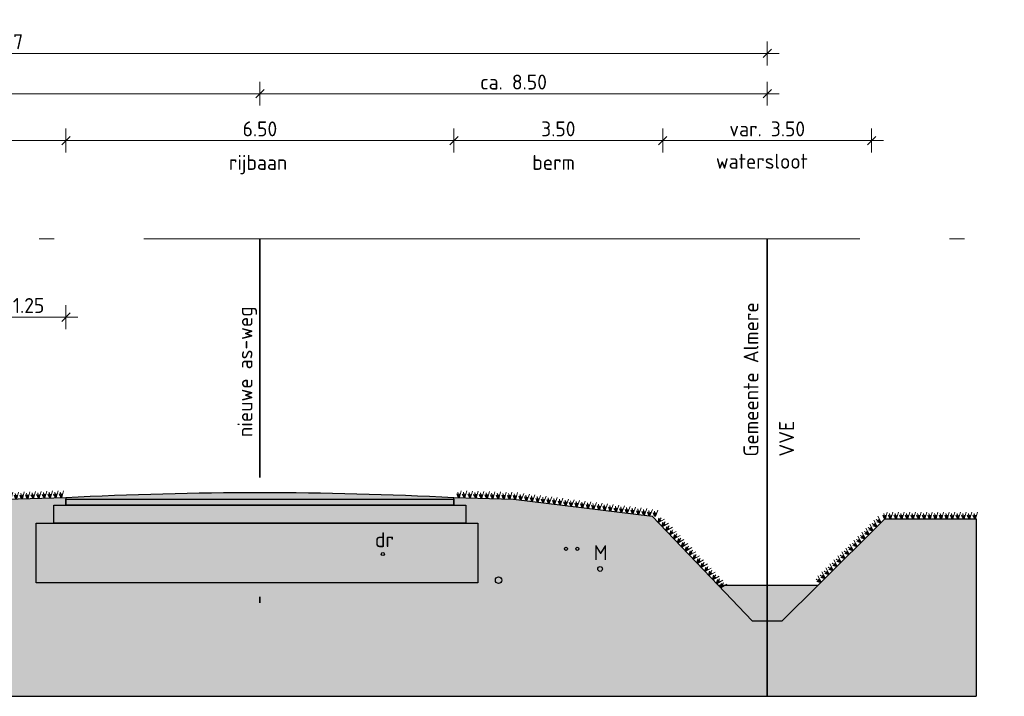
# Model space of a CAD drawing. Header units: metres. Extents: x 158819 to 159767, y 483764 to 484333.
# Tile 5 of 41: x 159093 to 159109, y 484029 to 484040. Entities that reach past the tile are written whole.
import ezdxf

# ---------------------------------------------------------------- set-up
doc = ezdxf.new("R2010")
doc.units = ezdxf.units.M
doc.linetypes.add('AL-NAP_LIJN', pattern=[15.25, 12, -1.5, 0.25, -1.5])
doc.linetypes.add('XX-HART', pattern=[12, 4, -2, 0, -2, 4])
doc.layers.get('0').update_dxf_attribs({"lineweight": 25})
doc.layers.get('Defpoints').update_dxf_attribs({"lineweight": 25, "true_color": 0xff7fff})
doc.layers.add('N-WE-GR-BOOM-S', color=7, linetype='Continuous', lineweight=40, true_color=0x009900)
doc.layers.add('X-XX-AL-HARTLIJN-G', color=7, linetype='XX-HART', lineweight=35, true_color=0xff2e2e)
doc.layers.add('N-WE-GR-WEGEN-A', color=7, linetype='Continuous', lineweight=40, true_color=0xffd6ad, transparency=0.4)
for name, color, linetype, lineweight in [('N-WE-KG-GRENS_PERCEEL-G', 150, 'KG-PERCEEL', 35), ('N-WE-VH-KANTVERHARDING-G', 7, 'Continuous', 25), ('N-XX-GW-WATERGANG_WATERLIJN-GD', 150, 'AL-WATERLIJN', 25), ('X-XX-AL-M', 7, 'Continuous', 18), ('X-XX-AL-NAP-G', 7, 'AL-NAP_LIJN', 18), ('X-XX-AL-T25', 7, 'Continuous', 25)]:
    doc.layers.add(name, color=color, linetype=linetype, lineweight=lineweight)
doc.styles.add('NLCS-ISO-M100-T25', font='NLCS-ISO.ttf')
doc.styles.get("Standard").update_dxf_attribs({"font": 'NLCS-ISO.ttf'})
doc.linetypes.add('AL-WATERLIJN', pattern='A,20,[32,NLCS.shx,S=1.5,R=0,X=0,Y=0],20', length=40)
doc.linetypes.add('KG-PERCEEL', pattern='A,5.5,-2,["P",Standard,S=1.8,R=0,X=-0.5,Y=-0.9],-2,5.5,-2,[5,NLCS.shx,S=0.75,R=0,X=0,Y=0],-2', length=19)
doc.dimstyles.new('NLCS-M100-T25-SCHRAP-X_L2_H1', dxfattribs={"dimscale": 0.1, "dimtxt": 2.5, "dimasz": 1.4, "dimexe": 2, "dimexo": 2, "dimgap": 0.7, "dimtad": 1, "dimzin": 0, "dimdsep": 46, "dimtxsty": 'NLCS-ISO-M100-T25', "dimblk": 'OBLIQUE', "dimcen": 0, "dimdle": 2, "dimclrd": 256, "dimclre": 256, "dimclrt": 256, "dimadec": 1, "dimazin": 0, "dimtfac": 1, "dimtofl": 0, "dimtmove": 1, "dimatfit": 0, "dimldrblk": 'OBLIQUE', "dimfxl": 2, "dimfxlon": 1, "dimtfill": 1, "dimtfillclr": 254, "dimtolj": 1, "dimtzin": 0, "dimlwd": 18, "dimlwe": 18, "dimarcsym": 0})

# ---------------------------------------------------------------- blocks, each defined once
blk = doc.blocks.new('*U227')
for points in [[(0, 0), (6.5, 0), (6.5, -0.1), (0, -0.1)], [(-0.2, -0.1), (6.7, -0.1), (6.7, -0.4), (-0.2, -0.4)], [(-0.5, -0.4), (6.9, -0.4), (6.9, -1.4), (-0.5, -1.4)]]:
    blk.add_lwpolyline(points, close=True)
blk = doc.blocks.new('_Oblique')
at = {"color": 0, "linetype": 'ByBlock', "lineweight": -2}
blk.add_line((-0.5, -0.5), (0.5, 0.5), dxfattribs=at)
blk = doc.blocks.new('*D55')
at = {"layer": 'Defpoints', "color": 0, "transparency": 16777216}
for p in [(159084.977, 484038.987), (159084.977, 484037.588), (159096.727, 484037.588)]:
    blk.add_point(p, dxfattribs=at)
at = {"layer": 'X-XX-AL-M', "linetype": 'Continuous', "lineweight": 18, "transparency": 16777216}
for p, q in [((159084.977, 484038.787), (159084.977, 484039.187)), ((159096.727, 484038.787), (159096.727, 484039.187)), ((159096.927, 484038.987), (159084.777, 484038.987))]:
    blk.add_line(p, q, dxfattribs=at)
at = {"layer": 'X-XX-AL-M', "lineweight": 18, "transparency": 16777216, "xscale": 0.14, "yscale": 0.14, "zscale": 0.14, "rotation": 180}
blk.add_blockref('_Oblique', (159084.977, 484038.987), dxfattribs=at)
at = {"layer": 'X-XX-AL-M', "lineweight": 18, "transparency": 16777216, "xscale": 0.14, "yscale": 0.14, "zscale": 0.14}
blk.add_blockref('_Oblique', (159096.727, 484038.987), dxfattribs=at)
at = {"layer": 'X-XX-AL-M', "transparency": 16777216, "insert": (159090.852, 484039.182), "char_height": 0.25, "attachment_point": 5, "style": 'NLCS-ISO-M100-T25', "bg_fill": 3, "box_fill_scale": 1.1, "bg_fill_color": 256, "bg_fill_true_color": 13158600, "bg_fill_transparency": 0}
blk.add_mtext('\\A1;11.75', dxfattribs=at)
blk = doc.blocks.new('*D56')
at = {"layer": 'Defpoints', "color": 0, "transparency": 16777216}
for p in [(159105.227, 484039.662), (159078.857, 484036.559), (159105.227, 484036.559)]:
    blk.add_point(p, dxfattribs=at)
at = {"layer": 'X-XX-AL-M', "linetype": 'Continuous', "lineweight": 18, "transparency": 16777216}
for p, q in [((159078.857, 484039.462), (159078.857, 484039.862)), ((159105.227, 484039.462), (159105.227, 484039.862)), ((159078.657, 484039.662), (159105.427, 484039.662))]:
    blk.add_line(p, q, dxfattribs=at)
at = {"layer": 'X-XX-AL-M', "lineweight": 18, "transparency": 16777216, "xscale": 0.14, "yscale": 0.14, "zscale": 0.14, "rotation": 180}
blk.add_blockref('_Oblique', (159078.857, 484039.662), dxfattribs=at)
at = {"layer": 'X-XX-AL-M', "lineweight": 18, "transparency": 16777216, "xscale": 0.14, "yscale": 0.14, "zscale": 0.14}
blk.add_blockref('_Oblique', (159105.227, 484039.662), dxfattribs=at)
at = {"layer": 'X-XX-AL-M', "transparency": 16777216, "insert": (159092.042, 484039.857), "char_height": 0.25, "attachment_point": 5, "style": 'NLCS-ISO-M100-T25', "bg_fill": 3, "box_fill_scale": 1.1, "bg_fill_color": 256, "bg_fill_true_color": 13158600, "bg_fill_transparency": 0}
blk.add_mtext('\\A1;var. 26.37 ', dxfattribs=at)
blk = doc.blocks.new('*D57')
at = {"layer": 'Defpoints', "color": 0, "transparency": 16777216}
for p in [(159105.227, 484038.987), (159096.727, 484037.588), (159105.227, 484036.559)]:
    blk.add_point(p, dxfattribs=at)
at = {"layer": 'X-XX-AL-M', "linetype": 'Continuous', "lineweight": 18, "transparency": 16777216}
for p, q in [((159096.727, 484038.787), (159096.727, 484039.187)), ((159105.227, 484038.787), (159105.227, 484039.187)), ((159096.527, 484038.987), (159105.427, 484038.987))]:
    blk.add_line(p, q, dxfattribs=at)
at = {"layer": 'X-XX-AL-M', "lineweight": 18, "transparency": 16777216, "xscale": 0.14, "yscale": 0.14, "zscale": 0.14, "rotation": 180}
blk.add_blockref('_Oblique', (159096.727, 484038.987), dxfattribs=at)
at = {"layer": 'X-XX-AL-M', "lineweight": 18, "transparency": 16777216, "xscale": 0.14, "yscale": 0.14, "zscale": 0.14}
blk.add_blockref('_Oblique', (159105.227, 484038.987), dxfattribs=at)
at = {"layer": 'X-XX-AL-M', "transparency": 16777216, "insert": (159100.977, 484039.182), "char_height": 0.25, "attachment_point": 5, "style": 'NLCS-ISO-M100-T25', "bg_fill": 3, "box_fill_scale": 1.1, "bg_fill_color": 256, "bg_fill_true_color": 13158600, "bg_fill_transparency": 0}
blk.add_mtext('\\A1;ca. 8.50', dxfattribs=at)
blk = doc.blocks.new('*D60')
at = {"layer": 'Defpoints', "linetype": 'Continuous', "lineweight": 18, "transparency": 16777216}
for p, q in [((159092.227, 484035.045), (159092.227, 484035.445)), ((159093.477, 484035.045), (159093.477, 484035.445)), ((159092.027, 484035.245), (159093.677, 484035.245))]:
    blk.add_line(p, q, dxfattribs=at)
at = {"layer": 'Defpoints', "color": 0, "transparency": 16777216}
for p in [(159093.477, 484035.245), (159092.227, 484031.449), (159093.477, 484029.992)]:
    blk.add_point(p, dxfattribs=at)
at = {"layer": 'Defpoints', "lineweight": 18, "transparency": 16777216, "xscale": 0.14, "yscale": 0.14, "zscale": 0.14, "rotation": 180}
blk.add_blockref('_Oblique', (159092.227, 484035.245), dxfattribs=at)
at = {"layer": 'Defpoints', "lineweight": 18, "transparency": 16777216, "xscale": 0.14, "yscale": 0.14, "zscale": 0.14}
blk.add_blockref('_Oblique', (159093.477, 484035.245), dxfattribs=at)
at = {"layer": 'Defpoints', "transparency": 16777216, "insert": (159092.852, 484035.44), "char_height": 0.25, "attachment_point": 5, "style": 'NLCS-ISO-M100-T25', "bg_fill": 3, "box_fill_scale": 1.1, "bg_fill_color": 256, "bg_fill_true_color": 13158600, "bg_fill_transparency": 0}
blk.add_mtext('\\A1;1.25', dxfattribs=at)
blk = doc.blocks.new('*D61')
at = {"layer": 'Defpoints', "color": 0, "transparency": 16777216}
for p in [(159106.977, 484038.203), (159103.477, 484031.893), (159106.977, 484031.867)]:
    blk.add_point(p, dxfattribs=at)
at = {"layer": 'X-XX-AL-M', "linetype": 'Continuous', "lineweight": 18, "transparency": 16777216}
for p, q in [((159103.477, 484038.003), (159103.477, 484038.403)), ((159106.977, 484038.003), (159106.977, 484038.403)), ((159103.277, 484038.203), (159107.177, 484038.203))]:
    blk.add_line(p, q, dxfattribs=at)
at = {"layer": 'X-XX-AL-M', "lineweight": 18, "transparency": 16777216, "xscale": 0.14, "yscale": 0.14, "zscale": 0.14, "rotation": 180}
blk.add_blockref('_Oblique', (159103.477, 484038.203), dxfattribs=at)
at = {"layer": 'X-XX-AL-M', "lineweight": 18, "transparency": 16777216, "xscale": 0.14, "yscale": 0.14, "zscale": 0.14}
blk.add_blockref('_Oblique', (159106.977, 484038.203), dxfattribs=at)
at = {"layer": 'X-XX-AL-M', "transparency": 16777216, "insert": (159105.227, 484038.398), "char_height": 0.25, "attachment_point": 5, "style": 'NLCS-ISO-M100-T25', "bg_fill": 3, "box_fill_scale": 1.1, "bg_fill_color": 256, "bg_fill_true_color": 13158600, "bg_fill_transparency": 0}
blk.add_mtext('\\A1;var. 3.50', dxfattribs=at)
blk = doc.blocks.new('*D62')
at = {"layer": 'Defpoints', "color": 0, "transparency": 16777216}
for p in [(159099.977, 484038.203), (159099.977, 484032.227), (159103.477, 484031.893)]:
    blk.add_point(p, dxfattribs=at)
at = {"layer": 'X-XX-AL-M', "linetype": 'Continuous', "lineweight": 18, "transparency": 16777216}
for p, q in [((159099.977, 484038.003), (159099.977, 484038.403)), ((159103.477, 484038.003), (159103.477, 484038.403)), ((159103.677, 484038.203), (159099.777, 484038.203))]:
    blk.add_line(p, q, dxfattribs=at)
at = {"layer": 'X-XX-AL-M', "lineweight": 18, "transparency": 16777216, "xscale": 0.14, "yscale": 0.14, "zscale": 0.14, "rotation": 180}
blk.add_blockref('_Oblique', (159099.977, 484038.203), dxfattribs=at)
at = {"layer": 'X-XX-AL-M', "lineweight": 18, "transparency": 16777216, "xscale": 0.14, "yscale": 0.14, "zscale": 0.14}
blk.add_blockref('_Oblique', (159103.477, 484038.203), dxfattribs=at)
at = {"layer": 'X-XX-AL-M', "transparency": 16777216, "insert": (159101.727, 484038.398), "char_height": 0.25, "attachment_point": 5, "style": 'NLCS-ISO-M100-T25', "bg_fill": 3, "box_fill_scale": 1.1, "bg_fill_color": 256, "bg_fill_true_color": 13158600, "bg_fill_transparency": 0}
blk.add_mtext('\\A1;3.50', dxfattribs=at)
blk = doc.blocks.new('*D63')
at = {"layer": 'Defpoints', "color": 0, "transparency": 16777216}
for p in [(159093.477, 484038.203), (159099.977, 484032.227), (159093.477, 484032.195)]:
    blk.add_point(p, dxfattribs=at)
at = {"layer": 'X-XX-AL-M', "linetype": 'Continuous', "lineweight": 18, "transparency": 16777216}
for p, q in [((159093.477, 484038.003), (159093.477, 484038.403)), ((159099.977, 484038.003), (159099.977, 484038.403)), ((159100.177, 484038.203), (159093.277, 484038.203))]:
    blk.add_line(p, q, dxfattribs=at)
at = {"layer": 'X-XX-AL-M', "lineweight": 18, "transparency": 16777216, "xscale": 0.14, "yscale": 0.14, "zscale": 0.14, "rotation": 180}
blk.add_blockref('_Oblique', (159093.477, 484038.203), dxfattribs=at)
at = {"layer": 'X-XX-AL-M', "lineweight": 18, "transparency": 16777216, "xscale": 0.14, "yscale": 0.14, "zscale": 0.14}
blk.add_blockref('_Oblique', (159099.977, 484038.203), dxfattribs=at)
at = {"layer": 'X-XX-AL-M', "transparency": 16777216, "insert": (159096.727, 484038.398), "char_height": 0.25, "attachment_point": 5, "style": 'NLCS-ISO-M100-T25', "bg_fill": 3, "box_fill_scale": 1.1, "bg_fill_color": 256, "bg_fill_true_color": 13158600, "bg_fill_transparency": 0}
blk.add_mtext('\\A1;6.50', dxfattribs=at)
blk = doc.blocks.new('*D64')
at = {"layer": 'Defpoints', "color": 0, "transparency": 16777216}
for p in [(159086.727, 484038.203), (159086.727, 484032.179), (159093.477, 484032.195)]:
    blk.add_point(p, dxfattribs=at)
at = {"layer": 'X-XX-AL-M', "linetype": 'Continuous', "lineweight": 18, "transparency": 16777216}
for p, q in [((159086.727, 484038.003), (159086.727, 484038.403)), ((159093.477, 484038.003), (159093.477, 484038.403)), ((159093.677, 484038.203), (159086.527, 484038.203))]:
    blk.add_line(p, q, dxfattribs=at)
at = {"layer": 'X-XX-AL-M', "lineweight": 18, "transparency": 16777216, "xscale": 0.14, "yscale": 0.14, "zscale": 0.14, "rotation": 180}
blk.add_blockref('_Oblique', (159086.727, 484038.203), dxfattribs=at)
at = {"layer": 'X-XX-AL-M', "lineweight": 18, "transparency": 16777216, "xscale": 0.14, "yscale": 0.14, "zscale": 0.14}
blk.add_blockref('_Oblique', (159093.477, 484038.203), dxfattribs=at)
at = {"layer": 'X-XX-AL-M', "transparency": 16777216, "insert": (159090.102, 484038.398), "char_height": 0.25, "attachment_point": 5, "style": 'NLCS-ISO-M100-T25', "bg_fill": 3, "box_fill_scale": 1.1, "bg_fill_color": 256, "bg_fill_true_color": 13158600, "bg_fill_transparency": 0}
blk.add_mtext('\\A1;6.75', dxfattribs=at)
blk = doc.blocks.new('Gras-01')
at = {"layer": 'N-WE-GR-BOOM-S', "color": 85, "lineweight": 9, "true_color": 0x58ba48}
for p, q in [((0, 0), (0.004, 0.063)), ((0.003, 0), (0.034, 0.114))]:
    blk.add_line(p, q, dxfattribs=at)
at = {"layer": 'N-WE-GR-BOOM-S', "color": 85, "lineweight": 9, "true_color": 0x58ba48, "flags": 128}
for points in [[(-0.042, 0.06, 0.10285), (-0.006, 0)], [(-0.042, 0.06, -0.10285), (-0.006, 0)], [(-0.002, 0, -0.071887), (-0.022, 0.092)], [(-0.002, 0, 0.071887), (-0.022, 0.092)]]:
    blk.add_lwpolyline(points, format="xyb", dxfattribs=at)
blk = doc.blocks.new('*U228')
at = {"layer": 'N-WE-VH-KANTVERHARDING-G', "rotation": 180}
blk.add_blockref('Gras-01', (0.013, 0), dxfattribs=at)
blk = doc.blocks.new('*U229')
at = {"layer": 'N-WE-VH-KANTVERHARDING-G', "color": 0, "linetype": 'ByBlock', "lineweight": -2, "transparency": 16777216}
for p, rotation in [((159107.144, 484031.816), 224.8193604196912), ((159107.217, 484031.867), 180), ((159107.311, 484031.867), 180), ((159107.406, 484031.867), 180), ((159107.5, 484031.867), 180), ((159107.595, 484031.867), 180), ((159107.689, 484031.867), 180), ((159107.783, 484031.867), 180), ((159107.878, 484031.867), 180), ((159107.972, 484031.867), 180), ((159108.067, 484031.867), 180), ((159108.161, 484031.867), 180), ((159108.256, 484031.867), 180), ((159108.35, 484031.867), 180), ((159108.444, 484031.867), 180), ((159108.539, 484031.867), 180), ((159108.633, 484031.867), 180), ((159108.728, 484031.867), 180), ((159106.943, 484031.616), 224.8193604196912), ((159107.01, 484031.682), 224.8193604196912), ((159107.077, 484031.749), 224.8193604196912), ((159106.809, 484031.483), 224.8193604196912), ((159106.876, 484031.549), 224.8193604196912), ((159106.608, 484031.283), 224.8193604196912), ((159106.675, 484031.35), 224.8193604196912), ((159106.742, 484031.416), 224.8193604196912), ((159106.474, 484031.15), 224.8193604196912), ((159106.541, 484031.217), 224.8193604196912), ((159106.273, 484030.95), 224.8193604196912), ((159106.34, 484031.017), 224.8193604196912), ((159106.407, 484031.083), 224.8193604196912), ((159106.139, 484030.817), 224.8193604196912), ((159106.206, 484030.884), 224.8193604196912)]:
    blk.add_blockref('*U228', p, dxfattribs=dict(at, rotation=rotation))
blk = doc.blocks.new('*U230')
at = {"layer": 'N-WE-VH-KANTVERHARDING-G', "rotation": 1.741650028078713}
blk.add_blockref('Gras-01', (0.089, 0), dxfattribs=at)
blk = doc.blocks.new('*U231')
at = {"layer": 'N-WE-VH-KANTVERHARDING-G', "color": 0, "linetype": 'ByBlock', "lineweight": -2, "transparency": 16777216}
for p, rotation in [((159099.977, 484032.227), 358.2583499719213), ((159100.071, 484032.225), 358.2583499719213), ((159100.166, 484032.222), 358.2583499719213), ((159100.26, 484032.219), 358.2583499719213), ((159100.355, 484032.216), 358.2583499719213), ((159100.449, 484032.213), 358.2583499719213), ((159100.543, 484032.21), 358.2583499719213), ((159100.638, 484032.207), 358.2583499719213), ((159100.732, 484032.204), 358.2583499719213), ((159100.827, 484032.202), 358.2583499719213), ((159100.921, 484032.199), 358.2583499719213), ((159101.015, 484032.192), 352.9843417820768), ((159101.109, 484032.181), 352.9843417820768), ((159101.202, 484032.169), 352.9843417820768), ((159101.296, 484032.158), 352.9843417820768), ((159101.39, 484032.146), 352.9843417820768), ((159101.484, 484032.135), 352.9843417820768), ((159101.577, 484032.123), 352.9843417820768), ((159101.671, 484032.112), 352.9843417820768), ((159101.765, 484032.1), 352.9843417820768), ((159101.859, 484032.089), 352.9843417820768), ((159101.952, 484032.077), 352.9843417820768), ((159102.046, 484032.065), 352.9843417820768), ((159102.14, 484032.054), 352.9843417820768), ((159102.233, 484032.042), 352.9843417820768), ((159102.327, 484032.031), 352.9843417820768), ((159102.421, 484032.019), 352.9843417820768), ((159102.515, 484032.008), 352.9843417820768), ((159102.608, 484031.996), 352.9843417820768), ((159102.702, 484031.985), 352.9843417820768), ((159102.796, 484031.973), 352.9843417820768), ((159102.889, 484031.962), 352.9843417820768), ((159102.983, 484031.95), 352.9843417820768), ((159103.077, 484031.939), 352.9843417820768), ((159103.171, 484031.927), 352.9843417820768), ((159103.264, 484031.916), 352.9843417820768), ((159103.341, 484031.87), 313.7198604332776), ((159103.406, 484031.802), 313.7198604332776), ((159103.472, 484031.734), 313.7198604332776), ((159103.537, 484031.665), 313.7198604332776), ((159103.602, 484031.597), 313.7198604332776), ((159103.667, 484031.529), 313.7198604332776), ((159103.733, 484031.461), 313.7198604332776), ((159103.798, 484031.392), 313.7198604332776), ((159103.863, 484031.324), 313.7198604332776), ((159103.928, 484031.256), 313.7198604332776), ((159103.994, 484031.188), 313.7198604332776), ((159104.059, 484031.119), 313.7198604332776), ((159104.124, 484031.051), 313.7198604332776), ((159104.189, 484030.983), 313.7198604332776), ((159104.255, 484030.915), 313.7198604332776), ((159104.32, 484030.846), 313.7198604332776), ((159104.385, 484030.778), 313.7198604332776)]:
    blk.add_blockref('*U230', p, dxfattribs=dict(at, rotation=rotation))
blk = doc.blocks.new('*U232')
at = {"layer": 'N-WE-VH-KANTVERHARDING-G', "rotation": 178.2583499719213}
blk.add_blockref('Gras-01', (0.072, 0), dxfattribs=at)
blk = doc.blocks.new('*U233')
at = {"layer": 'N-WE-VH-KANTVERHARDING-G', "color": 0, "linetype": 'ByBlock', "lineweight": -2, "transparency": 16777216}
for p, rotation in [((159091.69, 484032.098), 187.1366332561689), ((159091.783, 484032.11), 187.1366332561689), ((159091.877, 484032.122), 187.1366332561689), ((159091.971, 484032.134), 187.1366332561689), ((159092.064, 484032.145), 187.1366332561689), ((159092.158, 484032.157), 187.1366332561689), ((159092.252, 484032.169), 187.1366332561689), ((159092.345, 484032.181), 187.1366332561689), ((159092.439, 484032.192), 187.1366332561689), ((159092.533, 484032.199), 181.7416500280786), ((159092.628, 484032.202), 181.7416500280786), ((159092.722, 484032.204), 181.7416500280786), ((159092.816, 484032.207), 181.7416500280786), ((159092.911, 484032.21), 181.7416500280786), ((159093.005, 484032.213), 181.7416500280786), ((159093.1, 484032.216), 181.7416500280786), ((159093.194, 484032.219), 181.7416500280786), ((159093.288, 484032.222), 181.7416500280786), ((159093.383, 484032.225), 181.7416500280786), ((159093.477, 484032.227), 181.7416500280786), ((159086.887, 484031.976), 176.4628680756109), ((159086.981, 484031.97), 176.4628680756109), ((159087.075, 484031.964), 176.4628680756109), ((159087.169, 484031.958), 176.4628680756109), ((159087.264, 484031.953), 176.4628680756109), ((159087.358, 484031.947), 176.4628680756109), ((159087.452, 484031.941), 176.4628680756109), ((159087.546, 484031.935), 176.4628680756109), ((159087.641, 484031.929), 176.4628680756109), ((159087.735, 484031.923), 176.4628680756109), ((159087.829, 484031.918), 176.4628680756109), ((159087.923, 484031.912), 176.4628680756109), ((159089.715, 484031.924), 184.1181897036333), ((159089.809, 484031.931), 184.1181897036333), ((159089.903, 484031.938), 184.1181897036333), ((159089.997, 484031.945), 184.1181897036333), ((159090.092, 484031.952), 184.1181897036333), ((159090.186, 484031.958), 184.1181897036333), ((159090.28, 484031.965), 184.1181897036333), ((159090.374, 484031.972), 184.1181897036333), ((159090.468, 484031.979), 184.1181897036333), ((159090.562, 484031.985), 184.1181897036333), ((159090.657, 484031.992), 184.1181897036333), ((159090.751, 484031.999), 184.1181897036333), ((159090.845, 484032.006), 184.1181897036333), ((159090.939, 484032.013), 184.1181897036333), ((159091.033, 484032.019), 184.1181897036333), ((159091.127, 484032.028), 187.1366332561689), ((159091.221, 484032.04), 187.1366332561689), ((159091.315, 484032.051), 187.1366332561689), ((159091.408, 484032.063), 187.1366332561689), ((159091.502, 484032.075), 187.1366332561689), ((159091.596, 484032.087), 187.1366332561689), ((159088.018, 484031.906), 176.4628680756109), ((159088.112, 484031.9), 176.4628680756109), ((159088.206, 484031.894), 176.4628680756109), ((159088.3, 484031.889), 176.4628680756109), ((159088.394, 484031.883), 176.4628680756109), ((159088.489, 484031.877), 176.4628680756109), ((159088.583, 484031.876), 181.2131410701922), ((159088.677, 484031.878), 181.2131410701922), ((159088.772, 484031.88), 181.2131410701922), ((159088.866, 484031.882), 181.2131410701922), ((159088.961, 484031.884), 181.2131410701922), ((159089.055, 484031.886), 181.2131410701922), ((159089.15, 484031.888), 181.2131410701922), ((159089.244, 484031.891), 184.1181897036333), ((159089.338, 484031.897), 184.1181897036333), ((159089.432, 484031.904), 184.1181897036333), ((159089.526, 484031.911), 184.1181897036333), ((159089.621, 484031.918), 184.1181897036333)]:
    blk.add_blockref('*U232', p, dxfattribs=dict(at, rotation=rotation))

msp = doc.modelspace()

# ---------------------------------------------------------------- hatches: boundary and pattern name
at = {"layer": 'N-WE-GR-WEGEN-A', "true_color": 0xf8991e, "transparency": 33554534}
h = msp.add_hatch(color=30, dxfattribs=at)
h.dxf.hatch_style = 1
h.set_gradient(color1=(248, 153, 30), color2=(241, 235, 31), name='INVCURVED')
edge = h.paths.add_edge_path()
edge.add_line((159108.728, 484031.867), (159107.196, 484031.867))
edge.add_line((159107.196, 484031.867), (159106.081, 484030.759))
edge.add_line((159106.081, 484030.759), (159105.477, 484030.159))
edge.add_line((159105.477, 484030.159), (159104.977, 484030.159))
edge.add_line((159104.977, 484030.159), (159104.403, 484030.759))
edge.add_line((159104.403, 484030.759), (159103.302, 484031.911))
edge.add_line((159103.302, 484031.911), (159100.977, 484032.197))
edge.add_line((159100.977, 484032.197), (159099.977, 484032.227))
edge.add_line((159099.977, 484032.227), (159099.977, 484032.095))
edge.add_line((159099.977, 484032.095), (159100.177, 484032.095))
edge.add_line((159100.177, 484032.095), (159100.177, 484031.795))
edge.add_line((159100.177, 484031.795), (159100.377, 484031.795))
edge.add_line((159100.377, 484031.795), (159100.377, 484030.795))
edge.add_line((159100.377, 484030.795), (159092.977, 484030.795))
edge.add_line((159092.977, 484030.795), (159092.977, 484031.795))
edge.add_arc((159093.127, 484034.768), 2.977, 267.1116, 272.8884)
edge.add_arc((159090.304, 484031.945), 2.977, 357.1116, 362.8884)
edge.add_arc((159093.377, 484034.077), 1.984, 267.1116, 272.8884)
edge.add_arc((159092.168, 484032.161), 1.31, 357.1116, 362.8884)
edge.add_line((159093.477, 484032.227), (159092.477, 484032.197))
edge.add_line((159092.477, 484032.197), (159091.093, 484032.024))
edge.add_line((159091.093, 484032.024), (159089.227, 484031.889))
edge.add_line((159089.227, 484031.889), (159088.527, 484031.875))
edge.add_line((159088.527, 484031.875), (159086.727, 484031.986))
edge.add_line((159086.727, 484031.986), (159086.727, 484031.886))
edge.add_line((159086.727, 484031.886), (159087.027, 484031.886))
edge.add_line((159087.027, 484031.886), (159087.027, 484031.636))
edge.add_line((159087.027, 484031.636), (159087.327, 484031.636))
edge.add_line((159087.327, 484031.636), (159087.327, 484030.936))
edge.add_line((159087.327, 484030.936), (159086.078, 484030.936))
edge.add_line((159086.078, 484030.936), (159085.89, 484030.559))
edge.add_line((159085.89, 484030.559), (159085.352, 484030.559))
edge.add_line((159085.352, 484030.559), (159084.815, 484030.559))
edge.add_line((159084.815, 484030.559), (159084.626, 484030.936))
edge.add_line((159084.626, 484030.936), (159082.627, 484030.936))
edge.add_line((159082.627, 484030.936), (159082.627, 484031.636))
edge.add_line((159082.627, 484031.636), (159082.927, 484031.636))
edge.add_line((159082.927, 484031.636), (159082.927, 484031.886))
edge.add_line((159082.927, 484031.886), (159083.227, 484031.886))
edge.add_line((159083.227, 484031.886), (159083.227, 484031.986))
edge.add_line((159083.227, 484031.986), (159080.018, 484031.666))
edge.add_line((159080.018, 484031.666), (159079.107, 484031.059))
edge.add_line((159079.107, 484031.059), (159078.607, 484031.059))
edge.add_line((159078.607, 484031.059), (159077.737, 484031.639))
edge.add_line((159077.737, 484031.639), (159076.885, 484031.639))
edge.add_line((159076.885, 484031.639), (159076.885, 484028.896))
edge.add_line((159076.885, 484028.896), (159108.728, 484028.896))
edge.add_line((159108.728, 484028.896), (159108.728, 484031.867))
at = {"layer": 'N-WE-GR-WEGEN-A', "true_color": 0x939598, "transparency": 33554559}
h = msp.add_hatch(color=252, dxfattribs=at)
h.dxf.hatch_style = 1
h.paths.add_polyline_path([(159093.477, 484032.227), (159093.477, 484032.195), (159099.977, 484032.195), (159099.977, 484032.227, 0.025212)])
at = {"layer": 'N-WE-GR-WEGEN-A', "true_color": 0xfeeab9, "transparency": 33554559}
h = msp.add_hatch(color=254, dxfattribs=at)
h.dxf.hatch_style = 1
h.paths.add_polyline_path([(159100.177, 484032.095), (159093.277, 484032.095), (159093.277, 484031.795), (159100.177, 484031.795)])
at = {"layer": 'N-WE-GR-WEGEN-A', "true_color": 0x939598, "transparency": 33554559}
h = msp.add_hatch(color=252, dxfattribs=at)
h.dxf.hatch_style = 1
h.paths.add_polyline_path([(159099.977, 484032.195), (159093.477, 484032.195), (159093.477, 484032.095), (159099.977, 484032.095)])
at = {"layer": 'N-WE-GR-WEGEN-A', "true_color": 0xfeeab9, "transparency": 33554559}
h = msp.add_hatch(color=254, dxfattribs=at)
h.dxf.hatch_style = 1
h.paths.add_polyline_path([(159100.377, 484031.795), (159092.977, 484031.795), (159092.977, 484030.795), (159100.377, 484030.795)])
at = {"layer": 'N-XX-GW-WATERGANG_WATERLIJN-GD', "linetype": 'ByBlock', "ltscale": 0.3}
h = msp.add_hatch(color=256, dxfattribs=at)
h.dxf.hatch_style = 1
h.set_gradient(color1=(122, 175, 223), centered=1, tint=0.043103, name='CURVED')
h.paths.add_polyline_path([(159106.081, 484030.759), (159104.403, 484030.759), (159104.977, 484030.159), (159105.477, 484030.159)])

# ---------------------------------------------------------------- linework, layer by layer
at = {"layer": 'Defpoints'}
for p in [(159108.728, 484031.867), (159076.885, 484028.896)]:
    msp.add_line(p, (159108.728, 484028.896), dxfattribs=at)
at = {"layer": 'Defpoints', "color": 114, "true_color": 0x139b48}
for centre in [(159101.857, 484031.365), (159102.044, 484031.365), (159098.787, 484031.278)]:
    msp.add_circle(centre, 0.0261, dxfattribs=at)
at = {"layer": 'Defpoints', "color": 4, "true_color": 0x00ffff}
msp.add_circle((159102.427, 484031.028), 0.04, dxfattribs=at)
at = {"layer": 'Defpoints', "color": 217, "lineweight": 30, "true_color": 0x93278f}
msp.add_circle((159100.727, 484030.839), 0.055, dxfattribs=at)
at = {"layer": 'N-WE-KG-GRENS_PERCEEL-G'}
msp.add_line((159105.227, 484036.559), (159105.227, 484028.896), dxfattribs=at)
at = {"layer": 'N-WE-VH-KANTVERHARDING-G', "flags": 128}
msp.add_lwpolyline([(159093.477, 484032.227, -0.025212), (159099.977, 484032.227)], format="xyb", dxfattribs=at)
for points in [[(159093.477, 484032.227), (159093.477, 484032.095), (159097.477, 484032.095)], [(159099.977, 484032.227), (159100.977, 484032.197), (159103.302, 484031.911), (159104.403, 484030.759)], [(159106.081, 484030.759), (159107.196, 484031.867), (159108.728, 484031.867)], [(159104.403, 484030.759), (159104.977, 484030.159), (159105.477, 484030.159), (159106.081, 484030.759)]]:
    msp.add_lwpolyline(points, dxfattribs=at)
at = {"layer": 'N-XX-GW-WATERGANG_WATERLIJN-GD', "ltscale": 0.3, "flags": 128}
msp.add_lwpolyline([(159104.403, 484030.759), (159106.081, 484030.759)], dxfattribs=at)
at = {"layer": 'X-XX-AL-HARTLIJN-G'}
msp.add_line((159096.727, 484036.559), (159096.727, 484029.992), dxfattribs=at)
at = {"layer": 'X-XX-AL-NAP-G'}
msp.add_line((159003.28, 484036.559), (159511.076, 484036.559), dxfattribs=at)

# ---------------------------------------------------------------- block references
at = {"layer": 'N-WE-VH-KANTVERHARDING-G'}
msp.add_blockref('*U227', (159093.477, 484032.195), dxfattribs=at)

# ---------------------------------------------------------------- texts
at = {"layer": 'Defpoints', "style": 'NLCS-ISO-M100-T25'}
for s, p in [('dr', (159098.655, 484031.393)), ('M', (159102.321, 484031.176))]:
    msp.add_text(s, height=0.25, dxfattribs=at).set_placement(p)
at = {"layer": 'X-XX-AL-T25', "style": 'NLCS-ISO-M100-T25'}
msp.add_text('nieuwe as-weg', height=0.25, rotation=90, dxfattribs=at).set_placement((159096.602, 484033.238))

# ---------------------------------------------------------------- dimensions: what is measured, and where the dimension line sits
at = {"layer": 'X-XX-AL-M'}
dim = msp.add_linear_dim(base=(159084.977, 484038.987), p1=(159096.727, 484037.588), p2=(159084.977, 484037.588), dimstyle='NLCS-M100-T25-SCHRAP-X_L2_H1', dxfattribs=at)
dim.commit()
dim.dimension.update_dxf_attribs({"geometry": '*D55', "text_midpoint": (159090.852, 484039.182)})

# ---------------------------------------------------------------- next in the draw order: dimensions: what is measured, and where the dimension line sits
at = {"layer": 'Defpoints'}
dim = msp.add_linear_dim(base=(159093.477, 484035.245), p1=(159092.227, 484031.449), p2=(159093.477, 484029.992), dimstyle='NLCS-M100-T25-SCHRAP-X_L2_H1', dxfattribs=at)
dim.commit()
dim.dimension.update_dxf_attribs({"geometry": '*D60', "text_midpoint": (159092.852, 484035.44)})
at = {"layer": 'X-XX-AL-M'}
dim = msp.add_linear_dim(base=(159105.227, 484039.662), p1=(159078.857, 484036.559), p2=(159105.227, 484036.559), text='var. <> ', dimstyle='NLCS-M100-T25-SCHRAP-X_L2_H1', dxfattribs=at)
dim.commit()
dim.dimension.update_dxf_attribs({"geometry": '*D56', "text_midpoint": (159092.042, 484039.857)})

# ---------------------------------------------------------------- next in the draw order: dimensions: what is measured, and where the dimension line sits
dim = msp.add_linear_dim(base=(159105.227, 484038.987), p1=(159096.727, 484037.588), p2=(159105.227, 484036.559), text='ca. <>', dimstyle='NLCS-M100-T25-SCHRAP-X_L2_H1', dxfattribs=at)
dim.commit()
dim.dimension.update_dxf_attribs({"geometry": '*D57', "text_midpoint": (159100.977, 484039.182)})

# ---------------------------------------------------------------- next in the draw order: dimensions: what is measured, and where the dimension line sits
dim = msp.add_linear_dim(base=(159106.977, 484038.203), p1=(159103.477, 484031.893), p2=(159106.977, 484031.867), text='var. <>', dimstyle='NLCS-M100-T25-SCHRAP-X_L2_H1', dxfattribs=at)
dim.commit()
dim.dimension.update_dxf_attribs({"geometry": '*D61', "text_midpoint": (159105.227, 484038.398)})

# ---------------------------------------------------------------- next in the draw order: block references
at = {"layer": 'N-WE-VH-KANTVERHARDING-G'}
msp.add_blockref('*U229', (0, 0), dxfattribs=at)

# ---------------------------------------------------------------- next in the draw order: texts
at = {"layer": 'X-XX-AL-M', "style": 'NLCS-ISO-M100-T25'}
msp.add_text('watersloot', height=0.25, dxfattribs=at).set_placement((159104.367, 484037.731))
at = {"layer": 'X-XX-AL-T25', "color": 240, "true_color": 0xed1f24, "style": 'NLCS-ISO-M100-T25'}
for s, p in [('Gemeente Almere', (159105.08, 484032.909)), ('VVE', (159105.677, 484032.909))]:
    msp.add_text(s, height=0.25, rotation=90, dxfattribs=at).set_placement(p)

# ---------------------------------------------------------------- next in the draw order: dimensions: what is measured, and where the dimension line sits
at = {"layer": 'X-XX-AL-M'}
dim = msp.add_linear_dim(base=(159099.977, 484038.203), p1=(159103.477, 484031.893), p2=(159099.977, 484032.227), dimstyle='NLCS-M100-T25-SCHRAP-X_L2_H1', dxfattribs=at)
dim.commit()
dim.dimension.update_dxf_attribs({"geometry": '*D62', "text_midpoint": (159101.727, 484038.398)})

# ---------------------------------------------------------------- next in the draw order: texts
at = {"layer": 'X-XX-AL-T25', "style": 'NLCS-ISO-M100-T25'}
msp.add_text('berm', height=0.25, dxfattribs=at).set_placement((159101.291, 484037.711))

# ---------------------------------------------------------------- next in the draw order: dimensions: what is measured, and where the dimension line sits
at = {"layer": 'X-XX-AL-M'}
dim = msp.add_linear_dim(base=(159093.477, 484038.203), p1=(159099.977, 484032.227), p2=(159093.477, 484032.195), dimstyle='NLCS-M100-T25-SCHRAP-X_L2_H1', dxfattribs=at)
dim.commit()
dim.dimension.update_dxf_attribs({"geometry": '*D63', "text_midpoint": (159096.727, 484038.398)})

# ---------------------------------------------------------------- next in the draw order: linework, layer by layer
at = {"layer": 'N-WE-VH-KANTVERHARDING-G'}
msp.add_line((159099.977, 484032.095), (159099.977, 484032.227), dxfattribs=at)

# ---------------------------------------------------------------- next in the draw order: block references
msp.add_blockref('*U231', (0, 0), dxfattribs=at)

# ---------------------------------------------------------------- next in the draw order: texts
at = {"layer": 'X-XX-AL-T25', "style": 'NLCS-ISO-M100-T25'}
msp.add_text('rijbaan', height=0.25, dxfattribs=at).set_placement((159096.207, 484037.711))

# ---------------------------------------------------------------- next in the draw order: dimensions: what is measured, and where the dimension line sits
at = {"layer": 'X-XX-AL-M'}
dim = msp.add_linear_dim(base=(159086.727, 484038.203), p1=(159093.477, 484032.195), p2=(159086.727, 484032.179), dimstyle='NLCS-M100-T25-SCHRAP-X_L2_H1', dxfattribs=at)
dim.commit()
dim.dimension.update_dxf_attribs({"geometry": '*D64', "text_midpoint": (159090.102, 484038.398)})

# ---------------------------------------------------------------- next in the draw order: linework, layer by layer
at = {"layer": 'N-WE-VH-KANTVERHARDING-G', "flags": 128}
msp.add_lwpolyline([(159086.727, 484031.986), (159088.527, 484031.875), (159089.227, 484031.889), (159091.093, 484032.024), (159092.477, 484032.197), (159093.477, 484032.227)], dxfattribs=at)

# ---------------------------------------------------------------- next in the draw order: block references
at = {"layer": 'N-WE-VH-KANTVERHARDING-G'}
msp.add_blockref('*U233', (0, 0), dxfattribs=at)

doc.saveas('drawing.dxf')
